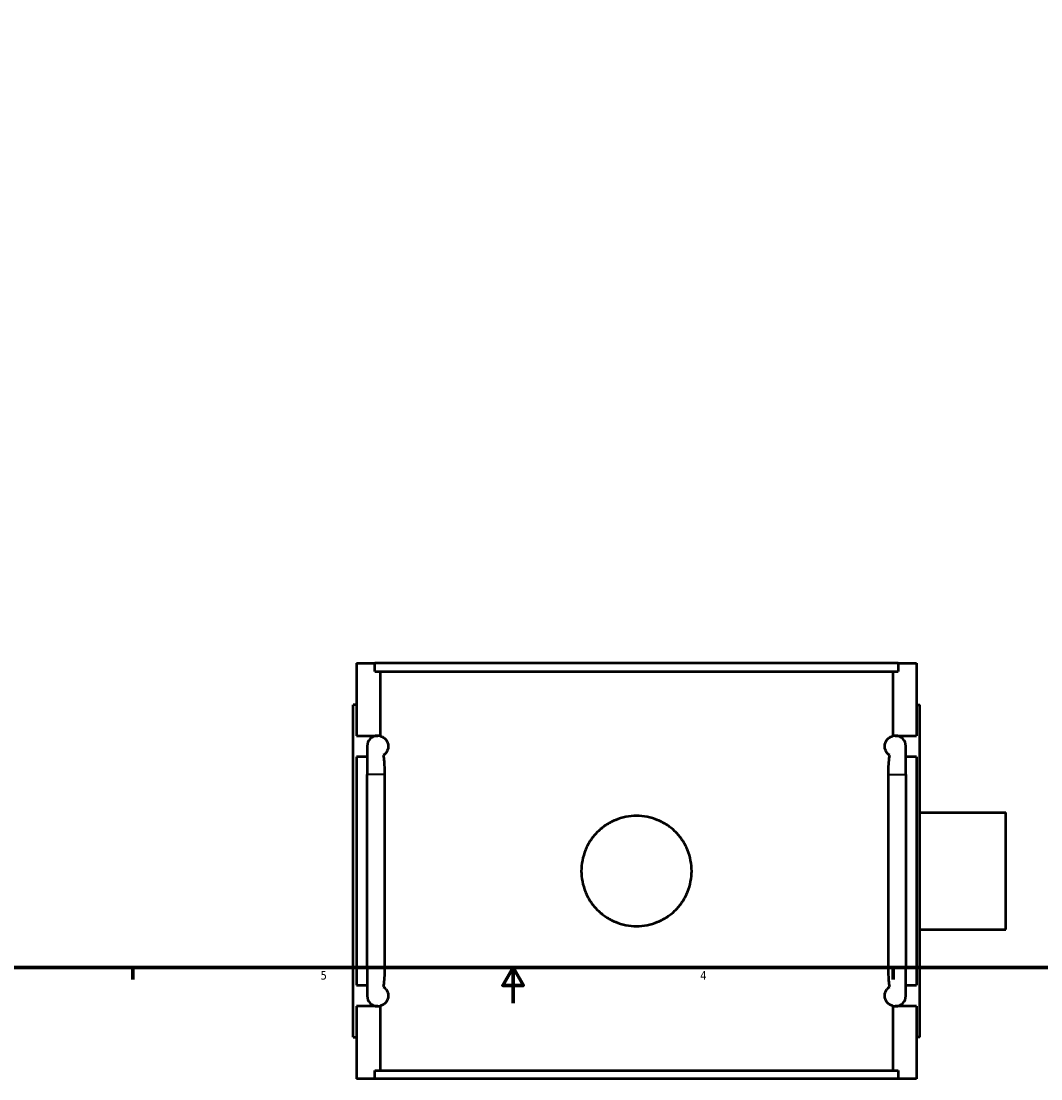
# Model space of a CAD drawing. Header units: inches. Extents: x 0.1 to 46.7, y -0.2 to 47.2.
# Tile 2 of 8: x 11.5 to 22.9, y -0.2 to 11.6. Entities that reach past the tile are written whole.
import ezdxf

# ---------------------------------------------------------------- set-up
doc = ezdxf.new("R2010")
doc.units = ezdxf.units.IN
doc.header["$MEASUREMENT"] = 0
for name, color, linetype, lineweight in [('Border (ANSI)', 7, 'Continuous', 70), ('Visible (ANSI)', 7, 'Continuous', 50), ('Visible Narrow (ANSI)', 7, 'Continuous', 35)]:
    doc.layers.add(name, color=color, linetype=linetype, lineweight=lineweight)
doc.styles.add('Note Text (ANSI)', font='tahoma.ttf')

# ---------------------------------------------------------------- blocks, each defined once
blk = doc.blocks.new('Borders Default Border')
at = {"layer": 'Border (ANSI)'}
for p, q in [((12.75, 1), (12.75, 0.866)), ((21.25, 1), (21.25, 0.866))]:
    blk.add_line(p, q, dxfattribs=at)
at = {"layer": 'Border (ANSI)', "flags": 128}
for points in [[(0.5, 1), (0.5, 21), (33.5, 21), (33.5, 1), (0.5, 1)], [(17, 0.6), (17, 1), (16.885, 0.8), (17.115, 0.8), (17, 1)]]:
    blk.add_lwpolyline(points, dxfattribs=at)
at = {"layer": 'Border (ANSI)', "color": 5, "true_color": 0x0000ff, "char_height": 0.0945, "attachment_point": 7, "style": 'Note Text (ANSI)'}
for s, insert in [('5', (14.847, 0.864)), ('4', (19.092, 0.866))]:
    blk.add_mtext(s, dxfattribs=dict(at, insert=insert))

msp = doc.modelspace()

# ---------------------------------------------------------------- linework, layer by layer
at = {"layer": 'Visible (ANSI)'}
for p, q in [((15.25, 4.405), (15.25, 3.593)), ((15.25, 4.405), (15.455, 4.405)), ((21.304, 4.405), (15.455, 4.405)), ((15.455, 4.312), (15.455, 4.405)), ((21.304, 4.405), (21.51, 4.405)), ((21.304, 4.405), (21.304, 4.312)), ((21.51, 4.405), (21.51, 3.593)), ((15.455, 4.312), (21.304, 4.312)), ((15.514, 4.312), (15.514, 3.59)), ((21.245, 4.312), (21.245, 3.59)), ((15.25, 3.94), (15.21, 3.94)), ((15.21, 0.22), (15.21, 3.94)), ((21.51, 3.94), (21.549, 3.94)), ((21.549, 0.22), (21.549, 3.94)), ((15.25, 3.593), (15.487, 3.593)), ((15.514, 3.59), (15.514, 3.59)), ((21.245, 3.59), (21.245, 3.59)), ((21.272, 3.593), (21.51, 3.593)), ((15.368, 3.475), (15.368, 3.16)), ((21.391, 3.16), (21.391, 3.475)), ((15.25, 3.357), (15.25, 0.803)), ((15.368, 3.357), (15.25, 3.357)), ((21.51, 3.357), (21.391, 3.357)), ((21.51, 3.357), (21.51, 0.803)), ((15.368, 1), (15.368, 3.16)), ((15.563, 3.16), (15.563, 1)), ((21.196, 1), (21.196, 3.16)), ((21.391, 3.16), (21.391, 1)), ((21.549, 2.736), (22.51, 2.736)), ((22.51, 1.425), (22.51, 2.736)), ((21.549, 1.425), (22.51, 1.425)), ((15.368, 1), (15.368, 0.685)), ((21.391, 0.685), (21.391, 1)), ((15.25, 0.803), (15.368, 0.803)), ((21.391, 0.803), (21.51, 0.803)), ((15.25, 0.567), (15.25, -0.245)), ((15.487, 0.567), (15.25, 0.567)), ((15.514, 0.571), (15.514, 0.57)), ((15.514, 0.57), (15.514, -0.152)), ((21.245, 0.571), (21.245, 0.57)), ((21.245, 0.57), (21.245, -0.152)), ((21.51, 0.567), (21.272, 0.567)), ((21.51, 0.567), (21.51, -0.245)), ((15.21, 0.22), (15.25, 0.22)), ((21.549, 0.22), (21.51, 0.22)), ((15.455, -0.152), (21.304, -0.152)), ((15.455, -0.245), (15.455, -0.152)), ((21.304, -0.152), (21.304, -0.245)), ((15.455, -0.245), (15.25, -0.245)), ((21.304, -0.245), (15.455, -0.245)), ((21.51, -0.245), (21.304, -0.245))]:
    msp.add_line(p, q, dxfattribs=at)
for centre, start, end in [((15.486, 3.475), 90, 180), ((15.486, 3.475), 76.0876, 90), ((15.487, 3.475), 76.5659, 90), ((21.272, 3.475), 90, 103.4341), ((21.273, 3.475), 90, 103.9124), ((21.273, 3.475), 0, 90), ((15.486, 0.685), 180, 270), ((21.273, 0.685), 270, 0), ((15.486, 0.685), 270, 283.9124), ((15.487, 0.685), 270, 283.4341), ((21.273, 0.685), 256.0876, 270), ((21.272, 0.685), 256.5659, 270)]:
    msp.add_arc(centre, 0.118, start, end, dxfattribs=at)
for points, knots in [([(15.514, 3.59), (15.518, 3.589), (15.522, 3.588), (15.537, 3.582), (15.549, 3.576), (15.567, 3.561), (15.573, 3.555), (15.586, 3.539), (15.592, 3.529), (15.599, 3.51), (15.601, 3.504), (15.602, 3.494), (15.603, 3.49), (15.604, 3.483), (15.604, 3.479), (15.604, 3.472), (15.604, 3.468), (15.603, 3.46), (15.602, 3.457), (15.601, 3.447), (15.599, 3.441), (15.592, 3.422), (15.586, 3.412), (15.573, 3.395), (15.567, 3.389), (15.557, 3.381), (15.553, 3.378), (15.549, 3.376)], [0.945072, 0.945072, 0.945072, 0.945072, 1.091079, 1.091079, 1.454772, 1.454772, 1.621113, 1.621113, 1.787455, 1.787455, 1.844848, 1.844848, 1.873544, 1.873544, 1.902241, 1.902241, 1.930937, 1.930937, 1.959633, 1.959633, 2.017026, 2.017026, 2.183368, 2.183368, 2.34971, 2.34971, 2.469498, 2.469498, 2.469498, 2.469498]), ([(21.21, 3.376), (21.206, 3.378), (21.202, 3.381), (21.192, 3.389), (21.186, 3.395), (21.173, 3.412), (21.167, 3.422), (21.16, 3.441), (21.159, 3.447), (21.157, 3.457), (21.156, 3.46), (21.155, 3.468), (21.155, 3.472), (21.155, 3.479), (21.155, 3.483), (21.156, 3.49), (21.157, 3.494), (21.159, 3.504), (21.16, 3.51), (21.167, 3.529), (21.173, 3.539), (21.186, 3.555), (21.192, 3.561), (21.21, 3.576), (21.222, 3.582), (21.237, 3.588), (21.241, 3.589), (21.245, 3.59)], [1.334666, 1.334666, 1.334666, 1.334666, 1.454483, 1.454483, 1.620812, 1.620812, 1.787142, 1.787142, 1.844533, 1.844533, 1.873228, 1.873228, 1.901923, 1.901923, 1.930619, 1.930619, 1.959314, 1.959314, 2.016704, 2.016704, 2.183034, 2.183034, 2.349364, 2.349364, 2.712985, 2.712985, 2.859087, 2.859087, 2.859087, 2.859087]), ([(15.549, 3.376), (15.552, 3.353), (15.555, 3.33), (15.561, 3.259), (15.563, 3.21), (15.563, 3.16)], [0.5990786, 0.5990786, 0.5990786, 0.5990786, 0.7931913, 0.7931913, 1.1677217, 1.1677217, 1.1677217, 1.1677217]), ([(21.196, 3.16), (21.196, 3.222), (21.199, 3.283), (21.207, 3.352), (21.208, 3.364), (21.21, 3.376)], [0, 0, 0, 0, 0.4687747, 0.4687747, 0.5686959, 0.5686959, 0.5686959, 0.5686959]), ([(18.997, 2.08), (18.997, 2.041), (18.993, 2.001), (18.977, 1.921), (18.966, 1.882), (18.934, 1.806), (18.914, 1.769), (18.869, 1.702), (18.843, 1.671), (18.789, 1.616), (18.758, 1.591), (18.691, 1.546), (18.654, 1.526), (18.578, 1.494), (18.538, 1.482), (18.459, 1.467), (18.418, 1.463), (18.341, 1.463), (18.301, 1.467), (18.221, 1.482), (18.181, 1.494), (18.105, 1.526), (18.069, 1.546), (18.001, 1.591), (17.97, 1.616), (17.916, 1.671), (17.89, 1.702), (17.845, 1.769), (17.825, 1.806), (17.794, 1.882), (17.782, 1.921), (17.766, 2.001), (17.762, 2.041), (17.762, 2.119), (17.766, 2.159), (17.782, 2.239), (17.794, 2.279), (17.825, 2.355), (17.845, 2.391), (17.89, 2.459), (17.916, 2.489), (17.97, 2.544), (18.001, 2.57), (18.069, 2.615), (18.105, 2.635), (18.181, 2.666), (18.221, 2.678), (18.301, 2.694), (18.341, 2.698), (18.418, 2.698), (18.459, 2.694), (18.538, 2.678), (18.578, 2.666), (18.654, 2.635), (18.691, 2.615), (18.758, 2.57), (18.789, 2.544), (18.843, 2.489), (18.869, 2.459), (18.914, 2.391), (18.934, 2.355), (18.966, 2.279), (18.977, 2.239), (18.993, 2.159), (18.997, 2.119), (18.997, 2.08)], [0, 0, 0, 0, 0.296297, 0.296297, 0.592594, 0.592594, 0.888891, 0.888891, 1.185188, 1.185188, 1.481464, 1.481464, 1.77774, 1.77774, 2.074016, 2.074016, 2.370292, 2.370292, 2.666569, 2.666569, 2.962845, 2.962845, 3.259121, 3.259121, 3.555397, 3.555397, 3.851694, 3.851694, 4.147991, 4.147991, 4.444288, 4.444288, 4.740585, 4.740585, 5.036882, 5.036882, 5.333179, 5.333179, 5.629476, 5.629476, 5.925773, 5.925773, 6.222049, 6.222049, 6.518325, 6.518325, 6.814601, 6.814601, 7.110877, 7.110877, 7.407153, 7.407153, 7.70343, 7.70343, 7.999706, 7.999706, 8.295982, 8.295982, 8.592279, 8.592279, 8.888576, 8.888576, 9.184873, 9.184873, 9.48117, 9.48117, 9.48117, 9.48117]), ([(15.563, 1), (15.563, 0.939), (15.56, 0.877), (15.552, 0.808), (15.551, 0.796), (15.549, 0.785)], [0, 0, 0, 0, 0.4687747, 0.4687747, 0.5686959, 0.5686959, 0.5686959, 0.5686959]), ([(21.21, 0.785), (21.207, 0.807), (21.204, 0.831), (21.198, 0.902), (21.196, 0.951), (21.196, 1)], [0.5990785, 0.5990785, 0.5990785, 0.5990785, 0.7931913, 0.7931913, 1.1677216, 1.1677216, 1.1677216, 1.1677216]), ([(15.549, 0.785), (15.553, 0.782), (15.557, 0.779), (15.567, 0.771), (15.573, 0.765), (15.586, 0.749), (15.592, 0.739), (15.599, 0.72), (15.601, 0.714), (15.602, 0.704), (15.603, 0.7), (15.604, 0.693), (15.604, 0.689), (15.604, 0.682), (15.604, 0.678), (15.603, 0.67), (15.602, 0.667), (15.601, 0.657), (15.599, 0.651), (15.592, 0.632), (15.586, 0.622), (15.573, 0.605), (15.567, 0.599), (15.549, 0.584), (15.537, 0.578), (15.522, 0.573), (15.518, 0.572), (15.514, 0.571)], [1.334983, 1.334983, 1.334983, 1.334983, 1.454772, 1.454772, 1.621113, 1.621113, 1.787455, 1.787455, 1.844848, 1.844848, 1.873544, 1.873544, 1.902241, 1.902241, 1.930937, 1.930937, 1.959633, 1.959633, 2.017026, 2.017026, 2.183368, 2.183368, 2.34971, 2.34971, 2.713402, 2.713402, 2.859409, 2.859409, 2.859409, 2.859409]), ([(21.245, 0.571), (21.241, 0.572), (21.237, 0.573), (21.222, 0.578), (21.21, 0.584), (21.192, 0.599), (21.186, 0.605), (21.173, 0.622), (21.167, 0.632), (21.16, 0.651), (21.159, 0.657), (21.157, 0.667), (21.156, 0.67), (21.155, 0.678), (21.155, 0.682), (21.155, 0.689), (21.155, 0.693), (21.156, 0.7), (21.157, 0.704), (21.159, 0.714), (21.16, 0.72), (21.167, 0.739), (21.173, 0.749), (21.186, 0.765), (21.192, 0.771), (21.202, 0.779), (21.206, 0.782), (21.21, 0.785)], [0.94476, 0.94476, 0.94476, 0.94476, 1.090862, 1.090862, 1.454483, 1.454483, 1.620812, 1.620812, 1.787142, 1.787142, 1.844533, 1.844533, 1.873228, 1.873228, 1.901923, 1.901923, 1.930619, 1.930619, 1.959314, 1.959314, 2.016704, 2.016704, 2.183034, 2.183034, 2.349364, 2.349364, 2.46918, 2.46918, 2.46918, 2.46918])]:
    msp.add_open_spline(points, degree=3, knots=knots, dxfattribs=at)
at = {"layer": 'Visible Narrow (ANSI)'}
for p, q in [((15.552, 3.16), (15.368, 3.16)), ((21.207, 3.16), (21.391, 3.16)), ((15.552, 1), (15.368, 1)), ((21.207, 1), (21.391, 1))]:
    msp.add_line(p, q, dxfattribs=at)

# ---------------------------------------------------------------- block references
msp.add_blockref('Borders Default Border', (0, 0))

doc.saveas('drawing.dxf')
